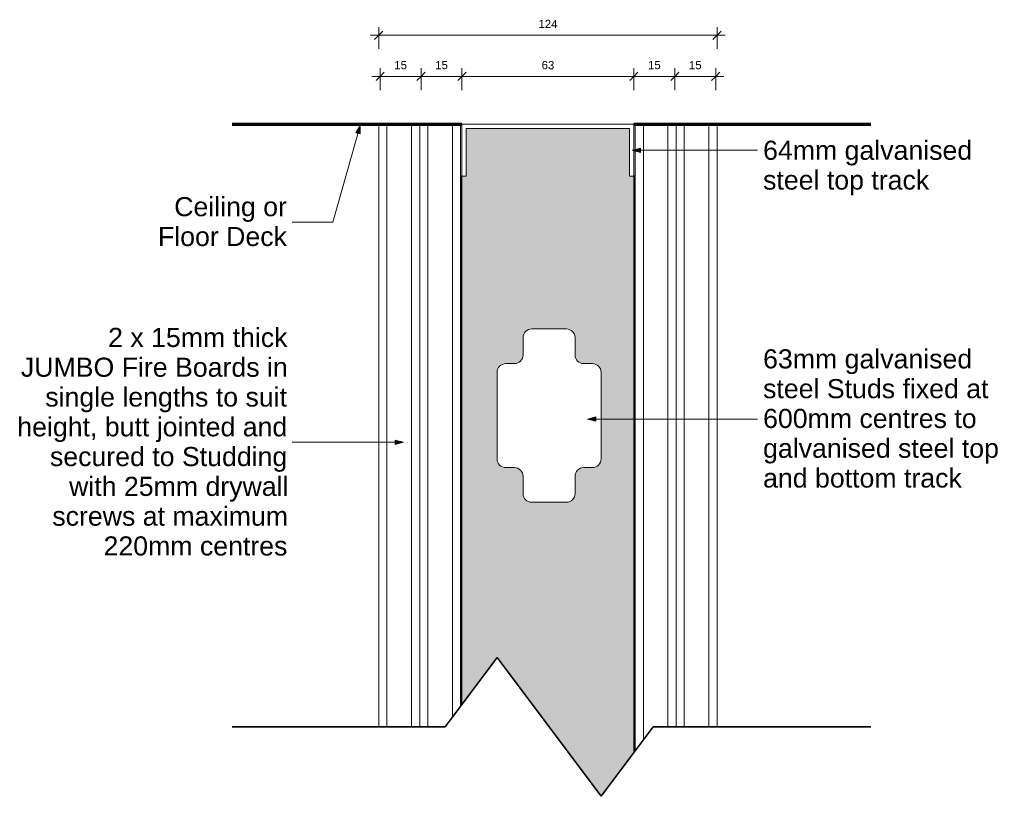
# Model space of a CAD drawing. Header units: millimetres. Extents: x 74103 to 76209, y -43286 to 10278.
# Tile 2 of 3: x 75406 to 75767, y 2754 to 3038. Entities that reach past the tile are written whole.
import ezdxf

# ---------------------------------------------------------------- set-up
doc = ezdxf.new("R2010")
doc.units = ezdxf.units.MM
for name, color, linetype, lineweight in [('A-ANNO-DIMS', 211, 'Continuous', 9), ('A-ANNO-DIMS-1', 211, 'Continuous', 9), ('A-DETL', 90, 'Continuous', 18), ('A-DETL-GENF', 92, 'Continuous', 18), ('A-DETL-MEDM', 33, 'Continuous', 35), ('A-DETL-THIN', 151, 'Continuous', 18), ('A-GLAZ-CURT', 52, 'Continuous', 18), ('A-GLAZ-CWMG', 51, 'Continuous', 18), ('G-ANNO-TEXT', 231, 'Continuous', 9)]:
    doc.layers.add(name, color=color, linetype=linetype, lineweight=lineweight)
doc.styles.add('Arial', font='arial.ttf', dxfattribs={"height": 7})
doc.styles.add('Arial_1', font='arial.ttf', dxfattribs={"height": 3})
doc.dimstyles.new('Linear_-_3mm_Arial', dxfattribs={"dimscale": 304.8, "dimtxt": 3.060778, "dimasz": 0.009843, "dimexe": 0.009843, "dimexo": 0.0625, "dimgap": 0.005741, "dimtad": 1, "dimdec": 0, "dimzin": 0, "dimdsep": 46, "dimtxsty": 'Arial_1', "dimblk1": 'OBLIQUE', "dimblk2": 'OBLIQUE', "dimsah": 1, "dimcen": 0.09, "dimdle": 0.009843, "dimazin": 0, "dimtfac": 1, "dimtdec": 4, "dimtix": 1, "dimtmove": 0, "dimatfit": 3, "dimfxl": 0.016404, "dimfxlon": 1, "dimtvp": 1, "dimtfill": 1, "dimtolj": 1, "dimtzin": 0, "dimarcsym": 2})

# ---------------------------------------------------------------- blocks, each defined once
blk = doc.blocks.new('4 LayerS - Drywall Panels - 2 Layer - 30mm Drywall Panels 124mm-449186-PW09 - JUMBO FireWALL 63_120 - SECTION')
at = {"layer": 'A-GLAZ-CURT', "lineweight": 25}
for p, q in [((43189.9, 2981), (43189.4, 2981)), ((43189.9, 2787.38), (43189.9, 2981)), ((43253.4, 2981), (43252.9, 2981)), ((43252.9, 2981), (43252.9, 2769.78))]:
    blk.add_line(p, q, dxfattribs=at)
blk = doc.blocks.new('Rectangular Mullion - Stud Mullion - 63mm-444932-PW09 - JUMBO FireWALL 63_120 - SECTION')
at = {"layer": 'A-GLAZ-CWMG'}
h = blk.add_hatch(color=256, dxfattribs=at)
h.paths.add_polyline_path([(43240.87, 2753.74), (43252.9, 2769.78), (43252.9, 2981), (43251.3, 2981), (43251.3, 2998.4), (43191.5, 2998.4), (43191.5, 2981), (43189.9, 2981), (43189.9, 2787.38), (43202.77, 2804.54), (43222.71, 2777.95)], flags=0)
h.paths.add_polyline_path([(43222.71, 2861.46), (43215.47, 2861.46), (43214.65, 2861.57), (43213.88, 2861.89), (43213.23, 2862.39), (43212.72, 2863.05), (43212.41, 2863.81), (43212.3, 2864.64), (43212.3, 2870.99), (43212.19, 2871.81), (43211.87, 2872.57), (43211.37, 2873.23), (43210.71, 2873.74), (43209.94, 2874.05), (43209.12, 2874.16), (43205.95, 2874.16), (43205.13, 2874.27), (43204.36, 2874.59), (43203.7, 2875.09), (43203.2, 2875.75), (43202.88, 2876.51), (43202.77, 2877.34), (43202.77, 2909.09), (43202.88, 2909.91), (43203.2, 2910.67), (43203.7, 2911.33), (43204.36, 2911.84), (43205.13, 2912.15), (43205.95, 2912.26), (43209.12, 2912.26), (43209.94, 2912.37), (43210.71, 2912.69), (43211.37, 2913.19), (43211.87, 2913.85), (43212.19, 2914.61), (43212.3, 2915.44), (43212.3, 2921.79), (43212.41, 2922.61), (43212.72, 2923.37), (43213.23, 2924.03), (43213.88, 2924.54), (43214.65, 2924.85), (43215.47, 2924.96), (43228.17, 2924.96), (43228.99, 2924.85), (43229.76, 2924.54), (43230.42, 2924.03), (43230.92, 2923.37), (43231.24, 2922.61), (43231.35, 2921.79), (43231.35, 2915.44), (43231.46, 2914.61), (43231.77, 2913.85), (43232.28, 2913.19), (43232.93, 2912.69), (43233.7, 2912.37), (43234.52, 2912.26), (43237.7, 2912.26), (43238.52, 2912.15), (43239.28, 2911.84), (43239.94, 2911.33), (43240.45, 2910.67), (43240.76, 2909.91), (43240.87, 2909.09), (43240.87, 2877.34), (43240.76, 2876.51), (43240.45, 2875.75), (43239.94, 2875.09), (43239.28, 2874.59), (43238.52, 2874.27), (43237.7, 2874.16), (43234.52, 2874.16), (43233.7, 2874.05), (43232.93, 2873.74), (43232.28, 2873.23), (43231.77, 2872.57), (43231.46, 2871.81), (43231.35, 2870.99), (43231.35, 2864.64), (43231.24, 2863.81), (43230.92, 2863.05), (43230.42, 2862.39), (43229.76, 2861.89), (43228.99, 2861.57), (43228.17, 2861.46)], flags=0)
blk = doc.blocks.new('Stud Punchout - Stud Punchout-352294-PW09 - JUMBO FireWALL 63_120 - SECTION')
at = {"layer": 'A-DETL-GENF'}
for p, q in [((43228.17, 2924.96), (43215.47, 2924.96)), ((43215.47, 2924.96), (43228.17, 2924.96)), ((43212.3, 2921.79), (43212.3, 2915.44)), ((43212.3, 2915.44), (43212.3, 2921.79)), ((43231.35, 2915.44), (43231.35, 2921.79)), ((43231.35, 2915.44), (43231.35, 2921.79)), ((43209.12, 2912.26), (43205.95, 2912.26)), ((43205.95, 2912.26), (43209.12, 2912.26)), ((43237.7, 2912.26), (43234.52, 2912.26)), ((43234.52, 2912.26), (43237.7, 2912.26)), ((43202.77, 2909.09), (43202.77, 2877.34)), ((43202.77, 2877.34), (43202.77, 2909.09)), ((43240.87, 2877.34), (43240.87, 2909.09)), ((43240.87, 2877.34), (43240.87, 2909.09)), ((43205.95, 2874.16), (43209.12, 2874.16)), ((43205.95, 2874.16), (43209.12, 2874.16)), ((43234.52, 2874.16), (43237.7, 2874.16)), ((43234.52, 2874.16), (43237.7, 2874.16)), ((43212.3, 2870.99), (43212.3, 2864.64)), ((43212.3, 2864.64), (43212.3, 2870.99)), ((43231.35, 2864.64), (43231.35, 2870.99)), ((43231.35, 2864.64), (43231.35, 2870.99)), ((43215.47, 2861.46), (43228.17, 2861.46)), ((43215.47, 2861.46), (43228.17, 2861.46))]:
    blk.add_line(p, q, dxfattribs=at)
for centre, radius, start, end in [((43215.47, 2921.79), 3.18, 90, 180), ((43215.47, 2921.79), 3.18, 90, 180), ((43228.17, 2921.79), 3.17, 0, 90), ((43228.17, 2921.79), 3.17, 0, 90), ((43205.95, 2909.09), 3.17, 90, 180), ((43205.95, 2909.09), 3.17, 90, 180), ((43209.12, 2915.44), 3.17, 270, 0), ((43209.12, 2915.44), 3.17, 270, 0), ((43234.52, 2915.44), 3.17, 180, 270), ((43234.52, 2915.44), 3.17, 180, 270), ((43237.7, 2909.09), 3.17, 0, 90), ((43237.7, 2909.09), 3.17, 0, 90), ((43205.95, 2877.34), 3.17, 180, 270), ((43205.95, 2877.34), 3.17, 180, 270), ((43237.7, 2877.34), 3.17, 270, 0), ((43237.7, 2877.34), 3.17, 270, 360), ((43209.12, 2870.99), 3.17, 0, 90), ((43209.12, 2870.99), 3.17, 0, 90), ((43234.52, 2870.99), 3.17, 90, 180), ((43234.52, 2870.99), 3.17, 90, 180), ((43215.47, 2864.64), 3.18, 180, 270), ((43215.47, 2864.64), 3.18, 180, 270), ((43228.17, 2864.64), 3.17, 270, 0), ((43228.17, 2864.64), 3.17, 270, 0)]:
    blk.add_arc(centre, radius, start, end, dxfattribs=at)
blk = doc.blocks.new('Gypsum Board - 15mm Gypsum Board-446937-PW09 - JUMBO FireWALL 63_120 - SECTION')
at = {"layer": 'A-DETL-GENF'}
for p, q in [((43189.4, 3000), (43174.4, 3000)), ((43177.4, 2779.14), (43177.4, 3000)), ((43186.4, 2782.71), (43186.4, 3000)), ((43189.4, 2786.71), (43189.4, 3000))]:
    blk.add_line(p, q, dxfattribs=at)
blk = doc.blocks.new('Gypsum Board - 15mm Gypsum Board-446938-PW09 - JUMBO FireWALL 63_120 - SECTION')
at = {"layer": 'A-DETL-GENF'}
for p, q in [((43268.4, 3000), (43253.4, 3000)), ((43253.4, 3000), (43253.4, 2770.45)), ((43256.4, 3000), (43256.4, 2774.45)), ((43265.4, 3000), (43265.4, 2779.14))]:
    blk.add_line(p, q, dxfattribs=at)
blk = doc.blocks.new('Gypsum Board - 15mm Gypsum Board-V3-PW09 - JUMBO FireWALL 63_120 - SECTION')
at = {"layer": 'A-DETL-GENF'}
for p, q in [((43283.4, 3000), (43268.4, 3000)), ((43268.4, 3000), (43268.4, 2779.14)), ((43271.4, 3000), (43271.4, 2779.14)), ((43280.4, 3000), (43280.4, 2779.14)), ((43283.4, 2779.14), (43283.4, 3000))]:
    blk.add_line(p, q, dxfattribs=at)
blk = doc.blocks.new('Gypsum Board - 15mm Gypsum Board-V4-PW09 - JUMBO FireWALL 63_120 - SECTION')
at = {"layer": 'A-DETL-GENF'}
for p, q in [((43174.4, 3000), (43159.4, 3000)), ((43159.4, 3000), (43159.4, 2779.14)), ((43162.4, 2779.14), (43162.4, 3000)), ((43171.4, 2779.14), (43171.4, 3000)), ((43174.4, 2779.14), (43174.4, 3000))]:
    blk.add_line(p, q, dxfattribs=at)
blk = doc.blocks.new('Break Line1 - Break Line-407324-PW09 - JUMBO FireWALL 63_120 - SECTION')
at = {"layer": 'A-DETL-MEDM'}
for p, q in [((43202.77, 2804.54), (43183.72, 2779.14)), ((43240.87, 2753.74), (43202.77, 2804.54)), ((43183.72, 2779.14), (43105.62, 2779.14)), ((43259.92, 2779.14), (43240.87, 2753.74)), ((43339.81, 2779.14), (43259.92, 2779.14))]:
    blk.add_line(p, q, dxfattribs=at)
blk = doc.blocks.new('DIMBLOCK1-PW09 - JUMBO FireWALL 63_120 - SECTION')
at = {"layer": 'A-ANNO-DIMS-1'}
for p, q in [((75538.16, 3012.5), (75538.16, 3020.5)), ((75553.16, 3012.5), (75553.16, 3020.5)), ((75535.16, 3017.5), (75553.16, 3017.5)), ((75538.16, 3017.5), (75538.16, 3012.5)), ((75553.16, 3017.5), (75553.16, 3012.5))]:
    blk.add_line(p, q, dxfattribs=at)
at = {"layer": 'A-ANNO-DIMS-1', "lineweight": 35}
for p, q in [((75538.16, 3017.5), (75536.66, 3016)), ((75538.16, 3017.5), (75539.66, 3019)), ((75553.16, 3017.5), (75551.66, 3016)), ((75553.16, 3017.5), (75554.66, 3019))]:
    blk.add_line(p, q, dxfattribs=at)
at = {"layer": 'A-ANNO-DIMS-1', "color": 0, "insert": (75543.35, 3023.15), "char_height": 3, "width": 5.5377, "attachment_point": 1, "line_spacing_factor": 0.941778, "style": 'Arial_1', "bg_fill": 3, "box_fill_scale": 1.25, "bg_fill_color": 256, "bg_fill_true_color": 13158600, "bg_fill_transparency": 0}
blk.add_mtext('15', dxfattribs=at)
blk = doc.blocks.new('_Oblique')
at = {"color": 0, "linetype": 'ByBlock', "lineweight": -2}
blk.add_line((-0.5, -0.5), (0.5, 0.5), dxfattribs=at)
blk = doc.blocks.new('DIMBLOCK2-PW09 - JUMBO FireWALL 63_120 - SECTION')
at = {"layer": 'A-ANNO-DIMS-1'}
for p, q in [((75553.16, 3012.5), (75553.16, 3020.5)), ((75568.16, 3012.5), (75568.16, 3020.5)), ((75553.16, 3017.5), (75568.16, 3017.5)), ((75553.16, 3017.5), (75553.16, 3012.5)), ((75568.16, 3017.5), (75568.16, 3012.5))]:
    blk.add_line(p, q, dxfattribs=at)
at = {"layer": 'A-ANNO-DIMS-1', "lineweight": 35}
for p, q in [((75553.16, 3017.5), (75551.66, 3016)), ((75553.16, 3017.5), (75554.66, 3019)), ((75568.16, 3017.5), (75566.66, 3016)), ((75568.16, 3017.5), (75569.66, 3019))]:
    blk.add_line(p, q, dxfattribs=at)
at = {"layer": 'A-ANNO-DIMS-1', "color": 0, "insert": (75558.35, 3023.15), "char_height": 3, "width": 5.5377, "attachment_point": 1, "line_spacing_factor": 0.941778, "style": 'Arial_1', "bg_fill": 3, "box_fill_scale": 1.25, "bg_fill_color": 256, "bg_fill_true_color": 13158600, "bg_fill_transparency": 0}
blk.add_mtext('15', dxfattribs=at)
blk = doc.blocks.new('DIMBLOCK3-PW09 - JUMBO FireWALL 63_120 - SECTION')
at = {"layer": 'A-ANNO-DIMS-1'}
for p, q in [((75568.16, 3012.5), (75568.16, 3020.5)), ((75631.16, 3012.5), (75631.16, 3020.5)), ((75568.16, 3017.5), (75631.16, 3017.5)), ((75568.16, 3017.5), (75568.16, 3012.5)), ((75631.16, 3017.5), (75631.16, 3012.5))]:
    blk.add_line(p, q, dxfattribs=at)
at = {"layer": 'A-ANNO-DIMS-1', "lineweight": 35}
for p, q in [((75568.16, 3017.5), (75566.66, 3016)), ((75568.16, 3017.5), (75569.66, 3019)), ((75631.16, 3017.5), (75629.66, 3016)), ((75631.16, 3017.5), (75632.66, 3019))]:
    blk.add_line(p, q, dxfattribs=at)
at = {"layer": 'A-ANNO-DIMS-1', "color": 0, "insert": (75597.35, 3023.15), "char_height": 3, "width": 5.5377, "attachment_point": 1, "line_spacing_factor": 0.941778, "style": 'Arial_1', "bg_fill": 3, "box_fill_scale": 1.25, "bg_fill_color": 256, "bg_fill_true_color": 13158600, "bg_fill_transparency": 0}
blk.add_mtext('63', dxfattribs=at)
blk = doc.blocks.new('DIMBLOCK4-PW09 - JUMBO FireWALL 63_120 - SECTION')
at = {"layer": 'A-ANNO-DIMS-1'}
for p, q in [((75631.16, 3012.5), (75631.16, 3020.5)), ((75646.16, 3012.5), (75646.16, 3020.5)), ((75631.16, 3017.5), (75646.16, 3017.5)), ((75631.16, 3017.5), (75631.16, 3012.5)), ((75646.16, 3017.5), (75646.16, 3012.5))]:
    blk.add_line(p, q, dxfattribs=at)
at = {"layer": 'A-ANNO-DIMS-1', "lineweight": 35}
for p, q in [((75631.16, 3017.5), (75629.66, 3016)), ((75631.16, 3017.5), (75632.66, 3019)), ((75646.16, 3017.5), (75644.66, 3016)), ((75646.16, 3017.5), (75647.66, 3019))]:
    blk.add_line(p, q, dxfattribs=at)
at = {"layer": 'A-ANNO-DIMS-1', "color": 0, "insert": (75636.35, 3023.15), "char_height": 3, "width": 5.5377, "attachment_point": 1, "line_spacing_factor": 0.941778, "style": 'Arial_1', "bg_fill": 3, "box_fill_scale": 1.25, "bg_fill_color": 256, "bg_fill_true_color": 13158600, "bg_fill_transparency": 0}
blk.add_mtext('15', dxfattribs=at)
blk = doc.blocks.new('DIMBLOCK5-PW09 - JUMBO FireWALL 63_120 - SECTION')
at = {"layer": 'A-ANNO-DIMS-1'}
for p, q in [((75646.16, 3012.5), (75646.16, 3020.5)), ((75661.16, 3012.5), (75661.16, 3020.5)), ((75646.16, 3017.5), (75664.16, 3017.5)), ((75646.16, 3017.5), (75646.16, 3012.5)), ((75661.16, 3017.5), (75661.16, 3012.5))]:
    blk.add_line(p, q, dxfattribs=at)
at = {"layer": 'A-ANNO-DIMS-1', "lineweight": 35}
for p, q in [((75646.16, 3017.5), (75644.66, 3016)), ((75646.16, 3017.5), (75647.66, 3019)), ((75661.16, 3017.5), (75659.66, 3016)), ((75661.16, 3017.5), (75662.66, 3019))]:
    blk.add_line(p, q, dxfattribs=at)
at = {"layer": 'A-ANNO-DIMS-1', "color": 0, "insert": (75651.35, 3023.15), "char_height": 3, "width": 5.5377, "attachment_point": 1, "line_spacing_factor": 0.941778, "style": 'Arial_1', "bg_fill": 3, "box_fill_scale": 1.25, "bg_fill_color": 256, "bg_fill_true_color": 13158600, "bg_fill_transparency": 0}
blk.add_mtext('15', dxfattribs=at)
blk = doc.blocks.new('DIMBLOCK6-PW09 - JUMBO FireWALL 63_120 - SECTION')
at = {"layer": 'A-ANNO-DIMS-1'}
for p, q in [((75537.66, 3027.59), (75537.66, 3035.59)), ((75661.66, 3027.59), (75661.66, 3035.59)), ((75534.66, 3032.59), (75664.66, 3032.59)), ((75537.66, 3032.59), (75537.66, 3027.59)), ((75661.66, 3032.59), (75661.66, 3027.59))]:
    blk.add_line(p, q, dxfattribs=at)
at = {"layer": 'A-ANNO-DIMS-1', "lineweight": 35}
for p, q in [((75537.66, 3032.59), (75536.16, 3031.09)), ((75537.66, 3032.59), (75539.16, 3034.09)), ((75661.66, 3032.59), (75660.16, 3031.09)), ((75661.66, 3032.59), (75663.16, 3034.09))]:
    blk.add_line(p, q, dxfattribs=at)
at = {"layer": 'A-ANNO-DIMS-1', "color": 0, "insert": (75596.2, 3038.23), "char_height": 3, "width": 8.3065, "attachment_point": 1, "line_spacing_factor": 0.941778, "style": 'Arial_1', "bg_fill": 3, "box_fill_scale": 1.25, "bg_fill_color": 256, "bg_fill_true_color": 13158600, "bg_fill_transparency": 0}
blk.add_mtext('124', dxfattribs=at)

msp = doc.modelspace()

# ---------------------------------------------------------------- hatches: boundary and pattern name
at = {"layer": 'G-ANNO-TEXT'}
for points in [[(75530.86, 2999.51), (75529.27, 2996.85), (75530.82, 2996.41)], [(75630.54, 2990.45), (75633.54, 2989.65), (75633.54, 2991.26)], [(75614.21, 2891.96), (75617.21, 2891.16), (75617.21, 2892.77)], [(75546.73, 2883.45), (75543.73, 2884.25), (75543.73, 2882.65)]]:
    msp.add_hatch(color=7, dxfattribs=at).paths.add_polyline_path(points, flags=0)

# ---------------------------------------------------------------- linework, layer by layer
at = {"layer": 'A-DETL', "lineweight": 70}
for p, q in [((75483.88, 3000), (75568.16, 3000)), ((75631.16, 3000), (75718.07, 3000))]:
    msp.add_line(p, q, dxfattribs=at)
at = {"layer": 'A-DETL-THIN'}
for p, q in [((75568.16, 2981), (75568.16, 3000)), ((75568.16, 3000), (75631.16, 3000)), ((75631.16, 3000), (75631.16, 2981)), ((75629.56, 2998.4), (75569.76, 2998.4)), ((75569.76, 2998.4), (75569.76, 2981)), ((75629.56, 2981), (75629.56, 2998.4)), ((75569.76, 2981), (75568.16, 2981)), ((75631.16, 2981), (75629.56, 2981))]:
    msp.add_line(p, q, dxfattribs=at)
at = {"layer": 'G-ANNO-TEXT', "color": 7}
for p, q in [((75530.86, 2999.51), (75520.87, 2964.09)), ((75530.86, 2999.51), (75529.27, 2996.85)), ((75530.82, 2996.41), (75530.86, 2999.51)), ((75529.27, 2996.85), (75530.82, 2996.41)), ((75633.54, 2991.26), (75630.54, 2990.45)), ((75630.54, 2990.45), (75633.54, 2989.65)), ((75630.54, 2990.45), (75676.5, 2990.45)), ((75633.54, 2989.65), (75633.54, 2991.26)), ((75520.87, 2964.09), (75505.97, 2964.09)), ((75617.21, 2892.77), (75614.21, 2891.96)), ((75614.21, 2891.96), (75617.21, 2891.16)), ((75614.21, 2891.96), (75676.5, 2891.96)), ((75617.21, 2891.16), (75617.21, 2892.77)), ((75546.73, 2883.45), (75505.97, 2883.45)), ((75546.73, 2883.45), (75543.73, 2884.25)), ((75543.73, 2884.25), (75543.73, 2882.65)), ((75543.73, 2882.65), (75546.73, 2883.45))]:
    msp.add_line(p, q, dxfattribs=at)

# ---------------------------------------------------------------- block references
at = {"layer": 'A-DETL-GENF'}
for name in ['Gypsum Board - 15mm Gypsum Board-V4-PW09 - JUMBO FireWALL 63_120 - SECTION', 'Gypsum Board - 15mm Gypsum Board-446937-PW09 - JUMBO FireWALL 63_120 - SECTION', 'Gypsum Board - 15mm Gypsum Board-446938-PW09 - JUMBO FireWALL 63_120 - SECTION', 'Gypsum Board - 15mm Gypsum Board-V3-PW09 - JUMBO FireWALL 63_120 - SECTION', 'Stud Punchout - Stud Punchout-352294-PW09 - JUMBO FireWALL 63_120 - SECTION', 'Break Line1 - Break Line-407324-PW09 - JUMBO FireWALL 63_120 - SECTION']:
    msp.add_blockref(name, (32378.26, 0), dxfattribs=at)
at = {"layer": 'A-GLAZ-CURT'}
msp.add_blockref('4 LayerS - Drywall Panels - 2 Layer - 30mm Drywall Panels 124mm-449186-PW09 - JUMBO FireWALL 63_120 - SECTION', (32378.26, 0), dxfattribs=at)
at = {"layer": 'A-GLAZ-CWMG'}
msp.add_blockref('Rectangular Mullion - Stud Mullion - 63mm-444932-PW09 - JUMBO FireWALL 63_120 - SECTION', (32378.26, 0), dxfattribs=at)

# ---------------------------------------------------------------- texts
at = {"layer": 'G-ANNO-TEXT', "color": 7, "char_height": 7, "attachment_point": 1, "style": 'Arial'}
for s, insert, width in [('64mm galvanised ', (75678.53, 2993.95), 95.0801), ('steel top track', (75678.53, 2983.04), 73.6751), ('Ceiling or ', (75462.7, 2973.28), 49.9451), ('Floor Deck', (75456.74, 2962.36), 57.1603), (' 2 x 15mm thick ', (75435.75, 2925.37), 82.654), ('63mm galvanised ', (75678.53, 2917.52), 95.962), ('JUMBO Fire Boards in ', (75406.51, 2914.46), 118.0886), ('steel Studs fixed at ', (75678.53, 2906.6), 103.1772), ('single lengths to suit ', (75415.44, 2903.54), 107.2658), ('600mm centres to ', (75678.53, 2895.69), 97.8059), ('height, butt jointed and ', (75405.19, 2892.63), 119.6919), ('galvanised steel top ', (75678.53, 2884.77), 105.4219), ('secured to Studding ', (75417.16, 2881.72), 105.1814), ('and bottom track ', (75678.53, 2873.86), 91.3122), ('with 25mm drywall ', (75424.17, 2870.8), 96.6835), ('screws at maximum ', (75418.02, 2859.89), 104.1392), ('220mm centres', (75436.8, 2848.97), 81.3713)]:
    msp.add_mtext(s, dxfattribs=dict(at, insert=insert, width=width))

# ---------------------------------------------------------------- dimensions: what is measured, and where the dimension line sits
at = {"layer": 'A-ANNO-DIMS'}
for base, p1, p2, override, picture, middle in [((75661.66, 3032.59), (75537.66, 3027.59), (75661.66, 3027.59), {"dimpost": '<>', "dimfxl": 124}, 'DIMBLOCK6-PW09 - JUMBO FireWALL 63_120 - SECTION', (75599.66, 3035.84)), ((75553.16, 3017.5), (75538.16, 3012.5), (75553.16, 3012.5), {"dimpost": '<>', "dimfxl": 15}, 'DIMBLOCK1-PW09 - JUMBO FireWALL 63_120 - SECTION', (75545.66, 3020.78))]:
    dim = msp.add_linear_dim(base=base, p1=p1, p2=p2, dimstyle='Linear_-_3mm_Arial', override=override, dxfattribs=at)
    dim.commit()
    dim.dimension.update_dxf_attribs({"geometry": picture, "text_midpoint": middle})

# ---------------------------------------------------------------- next in the draw order: dimensions: what is measured, and where the dimension line sits
dim = msp.add_linear_dim(base=(75568.16, 3017.5), p1=(75553.16, 3012.5), p2=(75568.16, 3012.5), dimstyle='Linear_-_3mm_Arial', override={"dimpost": '<>', "dimfxl": 15}, dxfattribs=at)
dim.commit()
dim.dimension.update_dxf_attribs({"geometry": 'DIMBLOCK2-PW09 - JUMBO FireWALL 63_120 - SECTION', "text_midpoint": (75560.66, 3020.78)})

# ---------------------------------------------------------------- next in the draw order: dimensions: what is measured, and where the dimension line sits
dim = msp.add_linear_dim(base=(75631.16, 3017.5), p1=(75568.16, 3012.5), p2=(75631.16, 3012.5), dimstyle='Linear_-_3mm_Arial', override={"dimpost": '<>', "dimfxl": 63}, dxfattribs=at)
dim.commit()
dim.dimension.update_dxf_attribs({"geometry": 'DIMBLOCK3-PW09 - JUMBO FireWALL 63_120 - SECTION', "text_midpoint": (75599.66, 3020.78)})

# ---------------------------------------------------------------- next in the draw order: dimensions: what is measured, and where the dimension line sits
dim = msp.add_linear_dim(base=(75646.16, 3017.5), p1=(75631.16, 3012.5), p2=(75646.16, 3012.5), dimstyle='Linear_-_3mm_Arial', override={"dimpost": '<>', "dimfxl": 15}, dxfattribs=at)
dim.commit()
dim.dimension.update_dxf_attribs({"geometry": 'DIMBLOCK4-PW09 - JUMBO FireWALL 63_120 - SECTION', "text_midpoint": (75638.66, 3020.78)})

# ---------------------------------------------------------------- next in the draw order: dimensions: what is measured, and where the dimension line sits
dim = msp.add_linear_dim(base=(75661.16, 3017.5), p1=(75646.16, 3012.5), p2=(75661.16, 3012.5), dimstyle='Linear_-_3mm_Arial', override={"dimpost": '<>', "dimfxl": 15}, dxfattribs=at)
dim.commit()
dim.dimension.update_dxf_attribs({"geometry": 'DIMBLOCK5-PW09 - JUMBO FireWALL 63_120 - SECTION', "text_midpoint": (75653.66, 3020.78)})

doc.saveas('drawing.dxf')
